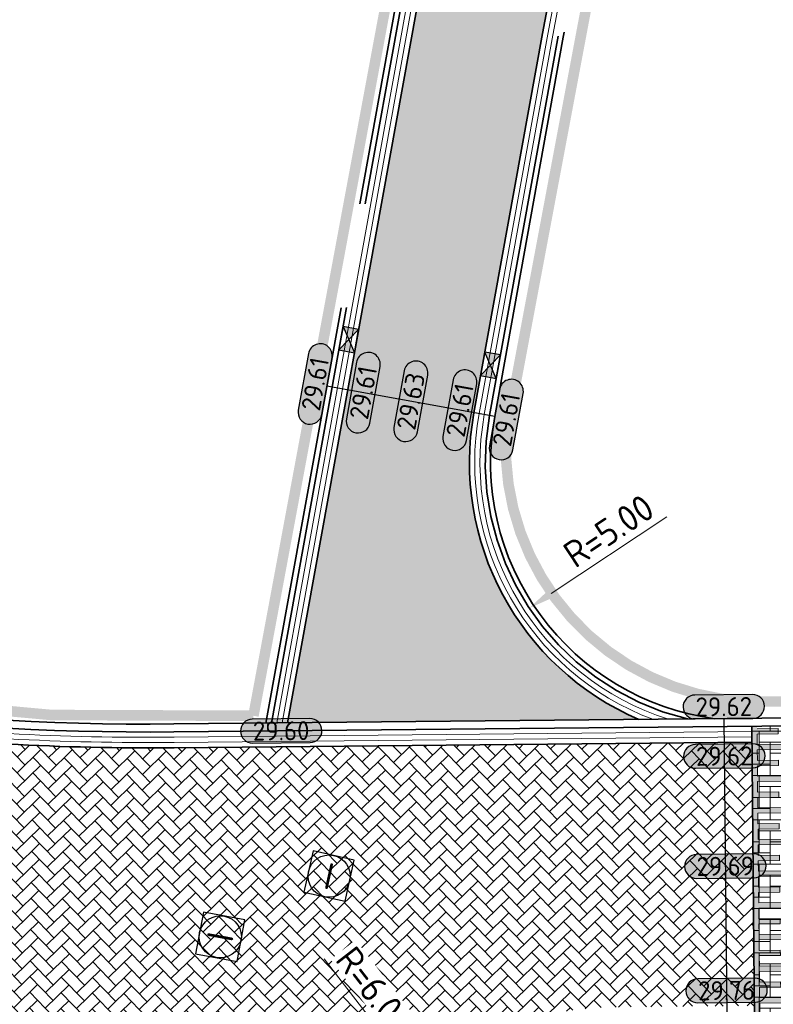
# Model space of a CAD drawing. Header units: metres. Extents: x 199937 to 201628, y 374508 to 375260.
# Tile 85 of 183: x 201129 to 201143, y 374998 to 375017. Entities that reach past the tile are written whole.
import ezdxf
from ezdxf.enums import TextEntityAlignment as Align

# ---------------------------------------------------------------- set-up
doc = ezdxf.new("R2010")
doc.units = ezdxf.units.M
for name, pattern in [('VH-OPSLUITBAND_100X200', [16, 8, -2, 4, -2]), ('VH-OPSLUITBAND_150X250', [24, 16, -2, 4, -2]), ('XX-PROJECTGRENS', [18, 12, -3, 0, -3])]:
    doc.linetypes.add(name, pattern=pattern)
for name, color, linetype, lineweight in [('031___CL_DREMPEL TALUD', 250, 'Continuous', 18), ('N-WE-OG-HOOGTELIJN-G', 7, 'Continuous', 25), ('N-WE-RI-ITR_RIOOLPUT-S', 84, 'Continuous', 25), ('N-WE-RI-KOLK-S', 7, 'Continuous', 25), ('N-WE-RI-VWA_RIOOLPUT-S', 20, 'Continuous', 25), ('N-WE-VH-DREMPEL-G', 30, 'Continuous', 35), ('N-WE-VH-DWARSHELLING-S', 7, 'Continuous', 25), ('N-WE-VH-GOOT-G', 170, 'Continuous', 35), ('N-WE-VH-KANTOPSLUITING_OPSLUITBAND_100X200-G', 150, 'VH-OPSLUITBAND_100X200', 35), ('N-WE-VH-KANTOPSLUITING_OPSLUITBAND_150X250-G', 150, 'VH-OPSLUITBAND_150X250', 35), ('N-WE-VH-KANTVERHARDING_STREKLAAG-G', 60, 'Continuous', 18), ('N-WE-VW-MARKERING-V', 7, 'Continuous', 18), ('X-XX-AL-HOOGTELABEL-S', 7, 'Continuous', 25), ('X-XX-AL-M-200', 7, 'Continuous', 18)]:
    doc.layers.add(name, color=color, linetype=linetype, lineweight=lineweight)
doc.layers.add('N-WE-KG-GRENS_PROJECT-G', color=7, linetype='XX-PROJECTGRENS', lineweight=35, transparency=0.45)
doc.layers.add('N-WE-VH-VERHARDING_BETONSTRAATSTEEN_ROOD-A', color=7, linetype='Continuous', lineweight=0, true_color=0xa92c0a)
doc.styles.add('NLCS-ISO', font='NLCS-ISO.ttf')
doc.styles.add('NLCS-ISO-ANNOTATIEF-T18', font='NLCS-ISO.ttf', dxfattribs={"height": 1.8})
doc.styles.add('NLCS-ISO-M200-T25', font='NLCS-ISO.ttf', dxfattribs={"height": 0.5})
doc.dimstyles.new('NLCS-M200-T25-PIJL_L2_H1', dxfattribs={"dimscale": 0.2, "dimtxt": 2.5, "dimasz": 2.5, "dimexe": 2, "dimexo": 2, "dimgap": 0.7, "dimtad": 1, "dimzin": 0, "dimdsep": 46, "dimtxsty": 'NLCS-ISO-M200-T25', "dimcen": 0, "dimdle": 2, "dimclrd": 256, "dimclre": 256, "dimclrt": 256, "dimadec": 1, "dimazin": 0, "dimtfac": 1, "dimtdec": 3, "dimtofl": 0, "dimtmove": 0, "dimatfit": 3, "dimfxl": 2, "dimfxlon": 1, "dimtfillclr": 256, "dimtolj": 1, "dimtzin": 0, "dimlwd": -1, "dimlwe": -1, "dimarcsym": 0})

# ---------------------------------------------------------------- blocks, each defined once
blk = doc.blocks.new('*U266')
at = {"flags": 128}
for points in [[(-2.74999999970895, -0.0999999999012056), (-2.74999999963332, -0.4999999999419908)], [(-2.649999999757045, -0.09999999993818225), (-2.649999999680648, -0.4999999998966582)], [(-2.649999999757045, -0.09999999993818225), (-2.449999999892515, -0.09999999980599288)], [(-2.449999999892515, -0.09999999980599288), (-2.449999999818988, -0.9999999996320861)], [(-2.349999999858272, -0.0999999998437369), (-2.349999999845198, -0.9999999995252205)], [(-2.349999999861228, -0.100000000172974), (-2.149999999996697, -0.1000000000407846)], [(-2.149999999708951, -0.09999999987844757), (-2.14999999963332, -0.4999999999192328)], [(-2.049999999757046, -0.09999999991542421), (-2.049999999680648, -0.4999999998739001)], [(-2.049999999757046, -0.09999999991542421), (-1.849999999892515, -0.09999999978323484)], [(-1.849999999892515, -0.09999999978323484), (-1.849999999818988, -0.9999999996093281)], [(-1.749999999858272, -0.09999999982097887), (-1.749999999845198, -0.9999999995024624)], [(-1.749999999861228, -0.100000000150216), (-1.549999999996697, -0.1000000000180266)], [(-1.54999999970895, -0.09999999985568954), (-1.54999999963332, -0.4999999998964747)], [(-1.449999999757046, -0.09999999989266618), (-1.449999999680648, -0.4999999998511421)], [(-1.449999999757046, -0.09999999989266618), (-1.249999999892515, -0.09999999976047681)], [(-1.249999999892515, -0.09999999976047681), (-1.249999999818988, -0.99999999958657)], [(-1.149999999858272, -0.09999999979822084), (-1.149999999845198, -0.9999999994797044)], [(-1.149999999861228, -0.1000000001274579), (-0.9499999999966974, -0.09999999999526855)], [(-0.9499999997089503, -0.09999999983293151), (-0.9499999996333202, -0.4999999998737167)], [(-0.8499999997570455, -0.09999999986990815), (-0.6499999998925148, -0.09999999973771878)], [(-0.8499999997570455, -0.09999999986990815), (-0.849999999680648, -0.4999999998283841)], [(-0.6499999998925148, -0.09999999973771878), (-0.6499999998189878, -0.999999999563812)], [(-0.5499999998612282, -0.1000000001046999), (-0.3499999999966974, -0.09999999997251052)], [(-0.5499999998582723, -0.09999999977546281), (-0.5499999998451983, -0.9999999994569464)], [(-0.3499999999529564, -0.09999999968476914), (-0.3499999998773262, -0.4999999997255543)], [(-0.2500000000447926, -0.1000000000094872), (-0.05000000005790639, -0.1000000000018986)], [(-0.2500000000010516, -0.09999999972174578), (-0.249999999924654, -0.4999999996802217)], [(-0.05000000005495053, -0.09999999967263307), (-0.04999999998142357, -0.9999999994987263)], [(0.04999999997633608, -0.1000000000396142), (0.2499999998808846, -0.1000000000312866)], [(0.04999999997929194, -0.0999999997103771), (0.04999999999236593, -0.9999999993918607)], [(0.249999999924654, -0.09999999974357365), (0.2500000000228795, -0.4999999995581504)], [(0.3499999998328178, -0.1000000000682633), (0.5499999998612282, -0.1000000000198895)], [(0.3499999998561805, -0.09999999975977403), (0.3500000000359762, -0.4999999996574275)], [(0.549999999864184, -0.09999999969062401), (0.549999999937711, -0.9999999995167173)], [(0.6499999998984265, -0.09999999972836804), (0.6499999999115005, -0.9999999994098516)], [(0.6499999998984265, -0.09999999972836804), (0.849999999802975, -0.09999999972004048)], [(0.8499999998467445, -0.09999999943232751), (0.8499999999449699, -0.4999999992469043)], [(0.9499999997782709, -0.09999999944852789), (0.9499999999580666, -0.4999999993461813)], [(0.9499999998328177, -0.0999999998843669), (1.149999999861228, -0.09999999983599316)], [(1.149999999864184, -0.09999999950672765), (1.149999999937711, -0.9999999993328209)], [(1.249999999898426, -0.09999999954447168), (1.449999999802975, -0.09999999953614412)], [(1.249999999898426, -0.09999999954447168), (1.2499999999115, -0.9999999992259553)], [(1.449999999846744, -0.09999999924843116), (1.44999999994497, -0.499999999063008)], [(1.549999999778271, -0.09999999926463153), (1.549999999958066, -0.499999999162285)], [(1.549999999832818, -0.09999999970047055), (1.749999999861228, -0.0999999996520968)], [(1.749999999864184, -0.0999999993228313), (1.749999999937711, -0.9999999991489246)], [(1.849999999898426, -0.09999999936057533), (2.049999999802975, -0.09999999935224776)], [(1.849999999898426, -0.09999999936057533), (1.8499999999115, -0.9999999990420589)], [(2.049999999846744, -0.0999999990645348), (2.04999999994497, -0.4999999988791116)], [(2.149999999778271, -0.09999999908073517), (2.149999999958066, -0.4999999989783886)], [(2.149999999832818, -0.09999999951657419), (2.349999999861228, -0.09999999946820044)], [(2.349999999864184, -0.09999999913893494), (2.349999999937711, -0.9999999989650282)], [(2.449999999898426, -0.09999999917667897), (2.649999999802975, -0.09999999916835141)], [(2.449999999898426, -0.09999999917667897), (2.4499999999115, -0.9999999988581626)], [(2.649999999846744, -0.09999999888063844), (2.64999999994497, -0.4999999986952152)], [(2.749999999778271, -0.09999999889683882), (2.749999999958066, -0.4999999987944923)], [(-2.649999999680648, -0.4999999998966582), (-2.749999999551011, -0.4999999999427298)], [(-2.049999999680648, -0.4999999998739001), (-2.149999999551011, -0.4999999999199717)], [(-1.449999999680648, -0.4999999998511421), (-1.549999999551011, -0.4999999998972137)], [(-0.849999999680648, -0.4999999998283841), (-0.9499999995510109, -0.4999999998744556)], [(-0.249999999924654, -0.4999999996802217), (-0.3499999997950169, -0.4999999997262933)], [(0.3500000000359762, -0.4999999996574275), (0.2500000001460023, -0.4999999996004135)], [(0.9499999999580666, -0.4999999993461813), (0.8500000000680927, -0.4999999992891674)], [(1.549999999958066, -0.499999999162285), (1.450000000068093, -0.499999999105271)], [(2.149999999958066, -0.4999999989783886), (2.050000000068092, -0.4999999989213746)], [(2.749999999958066, -0.4999999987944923), (2.650000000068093, -0.4999999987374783)], [(-2.449999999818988, -0.9999999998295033), (-2.349999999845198, -0.9999999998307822)], [(-1.849999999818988, -0.9999999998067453), (-1.749999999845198, -0.9999999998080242)], [(-1.249999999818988, -0.9999999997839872), (-1.149999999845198, -0.9999999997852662)], [(-0.6499999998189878, -0.9999999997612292), (-0.5499999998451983, -0.9999999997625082)], [(-0.04999999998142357, -0.9999999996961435), (0.04999999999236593, -0.9999999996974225)], [(0.549999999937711, -0.9999999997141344), (0.6499999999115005, -0.9999999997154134)], [(1.149999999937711, -0.9999999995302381), (1.2499999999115, -0.9999999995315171)], [(1.749999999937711, -0.9999999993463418), (1.8499999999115, -0.9999999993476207)], [(2.349999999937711, -0.9999999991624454), (2.4499999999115, -0.9999999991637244)]]:
    blk.add_lwpolyline(points, dxfattribs=at)
blk = doc.blocks.new('*U283')
h = blk.add_hatch(color=253)
h.dxf.hatch_style = 1
edge = h.paths.add_edge_path()
edge.add_line((2.726055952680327, 1.132202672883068), (-2.726055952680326, 1.132202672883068))
edge.add_arc((-2.726055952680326, 0), 1.132202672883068, 90, 270)
edge.add_line((-2.726055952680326, -1.132202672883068), (2.726055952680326, -1.132202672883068))
edge.add_arc((2.726055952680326, 3.697785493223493e-32), 1.132202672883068, 270, 450)
blk.add_lwpolyline([(2.726055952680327, 1.132202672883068), (-2.726055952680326, 1.132202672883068, 0.9999999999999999), (-2.726055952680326, -1.132202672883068), (2.726055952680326, -1.132202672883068, 0.9999999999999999)], format="xyb", close=True)
at = {"style": 'NLCS-ISO-ANNOTATIEF-T18'}
blk.add_attdef('HGT', text='', height=1.8, dxfattribs=at).set_placement((-0.002853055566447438, -0.0004570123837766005), align=Align.MIDDLE_CENTER)
blk = doc.blocks.new('*U336')
blk.add_solid([(0, 0), (1.215363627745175, 0.25), (2.430727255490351, 0)])
blk = doc.blocks.new('SRI-PUT_INSPECTIE-SO')
at = {"lineweight": -3, "flags": 128}
blk.add_lwpolyline([(-1.999999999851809, -2.000000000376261), (2.000000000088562, -2.000000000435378), (2.000000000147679, 1.999999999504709), (-2.00000000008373, 1.999999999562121)], close=True, dxfattribs=at)
at = {"lineweight": -3, "ltscale": 1.5}
blk.add_circle((0, -7.105427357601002e-14), 1.999999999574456, dxfattribs=at)
at = {"ltscale": 0.1, "style": 'NLCS-ISO'}
blk.add_text('I', height=2.5, dxfattribs=at).set_placement((-0.002795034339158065, -0.007140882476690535), align=Align.MIDDLE_CENTER)
blk = doc.blocks.new('*D459')
at = {"layer": 'Defpoints', "color": 0, "transparency": 16777216}
for p in [(201142.9452127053, 375008.2875281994), (201138.776836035, 375005.5262538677)]:
    blk.add_point(p, dxfattribs=at)
at = {"layer": 'X-XX-AL-M-200', "transparency": 16777216}
blk.add_line((201141.3862398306, 375007.2548115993), (201139.193673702, 375005.8023813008), dxfattribs=at)
blk.add_solid([(201139.1476524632, 375005.8718542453), (201139.2396949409, 375005.7329083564), (201138.776836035, 375005.5262538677)], dxfattribs=at)
at = {"layer": 'X-XX-AL-M-200', "transparency": 16777216, "insert": (201140.2829962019, 375006.9917935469), "char_height": 0.5, "attachment_point": 5, "rotation": 33.52184416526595, "style": 'NLCS-ISO-M200-T25', "bg_fill": 3, "box_fill_scale": 1.1, "bg_fill_color": 256, "bg_fill_true_color": 13158600, "bg_fill_transparency": 0}
blk.add_mtext('\\A1;R=5.00', dxfattribs=at)
blk = doc.blocks.new('*D465')
at = {"layer": 'Defpoints', "color": 0, "transparency": 16777216}
for p in [(201136.8078837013, 374996.4080662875), (201140.4844925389, 374991.6664898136)]:
    blk.add_point(p, dxfattribs=at)
at = {"layer": 'X-XX-AL-M-200', "transparency": 16777216}
blk.add_line((201134.8899194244, 374998.8815886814), (201136.5014996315, 374996.8031976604), dxfattribs=at)
blk.add_solid([(201136.5673548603, 374996.854261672), (201136.4356444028, 374996.7521336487), (201136.8078837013, 374996.4080662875)], dxfattribs=at)
at = {"layer": 'X-XX-AL-M-200', "transparency": 16777216, "insert": (201135.8507199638, 374998.2789384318), "char_height": 0.5, "attachment_point": 5, "rotation": 307.78992773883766, "style": 'NLCS-ISO-M200-T25', "bg_fill": 3, "box_fill_scale": 1.1, "bg_fill_color": 256, "bg_fill_true_color": 13158600, "bg_fill_transparency": 0}
blk.add_mtext('\\A1;R=6.00', dxfattribs=at)
blk = doc.blocks.new('N-SRI-KOLK_STRAAT_450X300-SO')
h = blk.add_hatch(color=256)
h.dxf.hatch_style = 1
h.paths.add_polyline_path([(-7.127631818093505e-14, 0.7499999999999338), (-1.125000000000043, 1.49999999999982), (-1.125000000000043, 4.75175454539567e-14)])
h.paths.add_polyline_path([(1.1249999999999, 4.75175454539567e-14), (1.1249999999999, 1.49999999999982), (-7.122080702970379e-14, 0.7499999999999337)])
for p, q in [((-1.125000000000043, 4.75175454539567e-14), (1.1249999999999, 1.49999999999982)), ((1.1249999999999, 4.75175454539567e-14), (-1.125000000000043, 1.49999999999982))]:
    blk.add_line(p, q)
at = {"flags": 128}
blk.add_lwpolyline([(-1.125000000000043, 4.75175454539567e-14), (1.1249999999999, 4.75175454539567e-14), (1.1249999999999, 1.49999999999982), (-1.125000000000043, 1.49999999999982)], close=True, dxfattribs=at)

msp = doc.modelspace()

# ---------------------------------------------------------------- hatches: boundary and pattern name
at = {"layer": 'N-WE-VH-VERHARDING_BETONSTRAATSTEEN_ROOD-A'}
h = msp.add_hatch(dxfattribs=at)
h.set_pattern_fill('AVH-ROO_BSS_KEIFRMT_KEPER-SO', color=36, scale=2, angle=34.49999999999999, pattern_type=2)
h.set_pattern_definition([(34.50000000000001, (201123.740729, 375003.373236), (0.0541211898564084, 0.2920118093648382), [0.63, -0.21]), (304.5, (201123.5028383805, 375003.7193689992), (0.05412118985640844, 0.2920118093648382), [0.6299999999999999, -0.21])])
edge = h.paths.add_edge_path()
edge.add_line((201134.1965585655, 375003.3524060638), (201140.8552027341, 375003.417019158))
edge.add_arc((201142.9452127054, 375008.2875281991), 5.299999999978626, 169.7488266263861, 246.77508831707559, ccw=False)
edge.add_line((201137.7298163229, 375009.2307357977), (201139.0301095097, 375016.4206104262))
edge.add_line((201139.0301095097, 375016.4206104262), (201141.9964556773, 375032.1385276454))
edge.add_line((201141.9964556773, 375032.1385276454), (201139.6078926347, 375032.5893065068))
edge.add_line((201139.6078926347, 375032.5893065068), (201136.6398305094, 375016.8622968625))
edge.add_line((201136.6398305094, 375016.8622968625), (201134.1965585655, 375003.3524060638))
h = msp.add_hatch(dxfattribs=at)
h.set_pattern_fill('AVH-ROO_BSS_KEIFRMT_KEPER-SO', color=36, scale=2, angle=90, pattern_type=2)
h.set_pattern_definition([(90, (201109.114271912, 374903.0265801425), (-0.21, 0.21), [0.63, -0.21]), (0, (201108.694271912, 374903.0265801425), (-0.21, 0.21), [0.63, -0.21])])
h.paths.add_polyline_path([(201143.048031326, 374997.6916479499), (201144.047984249, 374997.7013511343), (201143.9936815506, 375003.2974667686), (201142.9937286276, 375003.2877635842)])
h = msp.add_hatch(dxfattribs=at)
h.set_pattern_fill('AVH-ROO_BSS_KEIFRMT_KEPER-SO', color=36, scale=2, angle=44.19598262, pattern_type=2)
h.set_pattern_definition([(44.19598262, (201123.740729, 375003.373236), (0.004167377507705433, 0.2969556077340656), [0.6299999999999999, -0.21]), (314.19598262, (201123.4479407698, 375003.6743589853), (0.004167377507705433, 0.2969556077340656), [0.63, -0.21])])
edge = h.paths.add_edge_path()
edge.add_line((201142.9966395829, 375002.9877777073), (201132.0495514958, 375002.8815510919))
edge.add_arc((201131.5614813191, 375053.1791831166), 50.29999999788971, 263.37220667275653, 270.5559602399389, ccw=False)
edge.add_line((201125.7559052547, 375003.2153433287), (201124.699753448, 374998.5724204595))
edge.add_arc((201123.5241645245, 374993.4044430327), 5.300000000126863, -12.99988207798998, 77.18467991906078, ccw=False)
edge.add_line((201128.6883283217, 374992.2122130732), (201133.8686614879, 374991.0162501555))
edge.add_line((201133.8686614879, 374991.0162501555), (201134.3459582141, 374993.0836688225))
edge.add_arc((201140.484492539, 374991.6664898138), 6.299999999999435, 90.55596024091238, 167.0001179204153, ccw=False)
edge.add_line((201140.423362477, 374997.9661932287), (201143.0451203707, 374997.9916338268))
edge.add_line((201143.0451203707, 374997.9916338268), (201142.9966395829, 375002.9877777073))
at = {"layer": 'N-WE-VW-MARKERING-V'}
h = msp.add_hatch(color=256, dxfattribs=at)
h.dxf.hatch_style = 1
h.paths.add_polyline_path([(201143.5174603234, 375000.8445408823), (201143.1174791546, 375000.8406596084), (201143.1155385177, 375001.040650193), (201144.0154961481, 375001.049383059), (201144.0145258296, 375001.1493783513), (201143.1145681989, 375001.1406454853), (201143.1126275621, 375001.3406360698), (201143.5126087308, 375001.3445173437), (201143.5116384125, 375001.4445126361), (201143.1116572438, 375001.4406313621), (201143.1097166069, 375001.6406219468), (201144.0096742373, 375001.6493548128), (201144.0087039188, 375001.7493501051), (201143.1087462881, 375001.7406172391), (201143.1068056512, 375001.9406078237), (201143.50678682, 375001.9444890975), (201143.5058165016, 375002.0444843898), (201143.1058353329, 375002.0406031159), (201143.103894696, 375002.2405937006), (201144.0038523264, 375002.2493265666), (201144.002882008, 375002.3493218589), (201143.1029243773, 375002.3405889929), (201143.1009837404, 375002.5405795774), (201143.5009649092, 375002.5444608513), (201143.4999945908, 375002.6444561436), (201143.1000134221, 375002.6405748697), (201143.0980727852, 375002.8405654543), (201143.9980304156, 375002.8492983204), (201143.9970600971, 375002.9492936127), (201143.0971024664, 375002.9405607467), (201143.0951618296, 375003.1405513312), (201143.4951429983, 375003.1444326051), (201143.4941726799, 375003.2444278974), (201143.0941915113, 375003.2405466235), (201143.0937239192, 375003.2887339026), (201142.9937286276, 375003.2877635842), (201143.048031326, 374997.6916479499), (201143.1480266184, 374997.6926182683), (201143.1475590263, 374997.7408055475), (201143.5475401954, 374997.7446868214), (201143.5465698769, 374997.8446821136), (201143.1465887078, 374997.8408008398), (201143.1446480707, 374998.0407914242), (201144.0446057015, 374998.0495242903), (201144.043635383, 374998.1495195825), (201143.1436777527, 374998.1407867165), (201143.1417371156, 374998.3407773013), (201143.5417182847, 374998.3446585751), (201143.5407479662, 374998.4446538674), (201143.1407667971, 374998.4407725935), (201143.1388261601, 374998.640763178), (201144.0387837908, 374998.6494960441), (201144.0378134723, 374998.7494913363), (201143.137855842, 374998.7407584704), (201143.135915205, 374998.9407490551), (201143.535896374, 374998.944630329), (201143.5349260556, 374999.0446256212), (201143.1349448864, 374999.0407443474), (201143.1330042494, 374999.2407349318), (201144.0329618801, 374999.2494677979), (201144.0319915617, 374999.3494630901), (201143.1320339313, 374999.3407302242), (201143.1300932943, 374999.5407208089), (201143.5300744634, 374999.5446020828), (201143.5291041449, 374999.644597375), (201143.1291229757, 374999.6407161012), (201143.1271823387, 374999.8407066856), (201144.0271399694, 374999.8494395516), (201144.026169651, 374999.949434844), (201143.1262120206, 374999.9407019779), (201143.1242713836, 375000.1406925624), (201143.5242525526, 375000.1445738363), (201143.5232822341, 375000.2445691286), (201143.1233010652, 375000.2406878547), (201143.1213604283, 375000.4406784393), (201144.0213180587, 375000.4494113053), (201144.0203477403, 375000.5494065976), (201143.1203901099, 375000.5406737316), (201143.118449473, 375000.7406643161), (201143.5184306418, 375000.74454559)])

# ---------------------------------------------------------------- linework, layer by layer
at = {"layer": 'N-WE-KG-GRENS_PROJECT-G', "const_width": 0.2}
msp.add_lwpolyline([(201090.436205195, 375011.7266783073), (201093.8341965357, 375010.8829825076), (201095.2120142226, 375015.7829149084), (201123.1342516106, 375009.2865996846), (201122.1607182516, 375004.5313634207, 0.06584085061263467), (201133.5518942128, 375003.4868314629), (201139.0629558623, 375033.1002462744), (201142.7701110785, 375032.4078326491), (201138.3386582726, 375008.8244340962, 0.4133541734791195), (201142.9021464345, 375003.7566337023), (201160.6704393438, 375003.7905805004), (201175.6674296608, 375003.1027562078), (201190.3859521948, 375002.4992330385), (201208.1840248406, 374999.9396808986, -0.02820962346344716), (201229.0227239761, 374996.3829187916)], format="xyb", dxfattribs=at)
at = {"layer": 'N-WE-OG-HOOGTELIJN-G'}
for points in [[(201138.1234311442, 375009.1595503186), (201134.9442758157, 375009.7345024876)], [(201142.4667117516, 375003.4326566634), (201142.5394505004, 374995.9366304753)]]:
    msp.add_lwpolyline(points, dxfattribs=at)
at = {"layer": 'N-WE-VH-DREMPEL-G'}
msp.add_lwpolyline([(201142.9937286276, 375003.2877635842), (201143.048031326, 374997.6916479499)], dxfattribs=at)
at = {"layer": 'N-WE-VH-GOOT-G'}
msp.add_lwpolyline([(201134.1965585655, 375003.3524060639), (201136.6398305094, 375016.8622968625), (201139.6078926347, 375032.5893065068)], dxfattribs=at)
for points in [[(201140.8552027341, 375003.417019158, -0.3493442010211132), (201137.7298163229, 375009.2307357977), (201139.0301095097, 375016.4206104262), (201141.9964556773, 375032.1385276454)], [(201142.9966395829, 375002.9877777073), (201132.0495514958, 375002.8815510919, -0.0313553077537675), (201125.7559052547, 375003.2153433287)]]:
    msp.add_lwpolyline(points, format="xyb", dxfattribs=at)
at = {"layer": 'N-WE-VH-KANTOPSLUITING_OPSLUITBAND_100X200-G'}
for points in [[(201133.7893552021, 375003.3484547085), (201136.2464866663, 375016.9349806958), (201139.2333761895, 375032.7617519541), (201142.408062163, 375032.1626129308), (201139.4234533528, 375016.3479265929), (201138.1234311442, 375009.1595503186, 0.4276456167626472), (201142.2940940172, 375003.4309816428, 0.4276456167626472)], [(201133.891156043, 375003.3494425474), (201136.3448226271, 375016.9168097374), (201139.3130965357, 375032.6449415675), (201142.2912517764, 375032.0828925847), (201139.325117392, 375016.3660975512), (201138.0250274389, 375009.1773466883, 0.3976312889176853), (201141.7768057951, 375003.4259620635, 0.3976312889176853)]]:
    msp.add_lwpolyline(points, format="xyb", dxfattribs=at)
at = {"layer": 'N-WE-VH-KANTOPSLUITING_OPSLUITBAND_150X250-G'}
for points in [[(201143.9922260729, 375003.447459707), (201132.0451850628, 375003.3315299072, -0.03622271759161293), (201124.8460186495, 375003.7835855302, -0.03622271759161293)], [(201143.9936815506, 375003.2974667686), (201132.0466405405, 375003.1815369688, -0.03622271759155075), (201124.8258116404, 375003.6349528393)]]:
    msp.add_lwpolyline(points, format="xyb", dxfattribs=at)
at = {"layer": 'N-WE-VH-KANTVERHARDING_STREKLAAG-G'}
for points in [[(201133.9929568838, 375003.3504303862), (201136.4431585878, 375016.8986387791), (201139.411361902, 375032.6263965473)], [(201134.0947577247, 375003.351418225), (201136.5414945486, 375016.8804678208), (201139.5096272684, 375032.607851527)]]:
    msp.add_lwpolyline(points, dxfattribs=at)
for points in [[(201141.1168615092, 375003.4195582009, -0.3623187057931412), (201137.8282200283, 375009.2129394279), (201139.1284454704, 375016.4024394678), (201142.0947210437, 375032.1199826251)], [(201141.4151663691, 375003.4224528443, -0.377833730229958), (201137.9266237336, 375009.1951430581), (201139.2267814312, 375016.3842685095), (201142.1929864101, 375032.1014376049)], [(201142.9956692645, 375003.0877729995), (201132.0485811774, 375002.9815463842, -0.03130126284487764), (201125.7782164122, 375003.313424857)], [(201142.994698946, 375003.1877682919), (201132.0476108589, 375003.0815416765, -0.03124700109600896), (201125.8005280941, 375003.411508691)]]:
    msp.add_lwpolyline(points, format="xyb", dxfattribs=at)

# ---------------------------------------------------------------- block references
at = {"layer": '031___CL_DREMPEL TALUD', "rotation": 90.555960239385}
msp.add_blockref('*U266', (201143.0208799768, 375000.489705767), dxfattribs=at)
at = {"layer": 'N-WE-RI-ITR_RIOOLPUT-S', "xscale": 0.2000000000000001, "yscale": 0.2000000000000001, "zscale": 0.2000000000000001, "rotation": 347.5505841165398}
msp.add_blockref('SRI-PUT_INSPECTIE-SO', (201134.9860124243, 375000.4484758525), dxfattribs=at)
at = {"layer": 'N-WE-RI-KOLK-S', "xscale": 0.2, "yscale": 0.2, "zscale": 0.2}
for p, rotation in [((201135.2100903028, 375010.6423916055), 259.7488266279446), ((201138.1924382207, 375010.1030321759), 79.74882662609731)]:
    msp.add_blockref('N-SRI-KOLK_STRAAT_450X300-SO', p, dxfattribs=dict(at, rotation=rotation))
at = {"layer": 'N-WE-RI-VWA_RIOOLPUT-S', "xscale": 0.2, "yscale": 0.2, "zscale": 0.2, "rotation": 259.49910150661}
msp.add_blockref('SRI-PUT_INSPECTIE-SO', (201132.9235272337, 374999.2977034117), dxfattribs=at)
at = {"layer": 'N-WE-VH-DWARSHELLING-S', "rotation": 349.7488266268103}
msp.add_blockref('*U336', (201135.5631875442, 375010.9090795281), dxfattribs=at)
at = {"layer": 'X-XX-AL-HOOGTELABEL-S', "xscale": 0.2, "yscale": 0.2, "zscale": 0.2}
for p, rotation, values in [((201134.7214499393, 375009.7748006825), 79.74882662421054, {'HGT': '29.61'}), ((201135.6324652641, 375009.6100430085), 79.74882662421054, {'HGT': '29.61'}), ((201136.5338534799, 375009.447026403), 79.74882662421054, {'HGT': '29.63'}), ((201137.4627478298, 375009.2790352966), 79.74882662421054, {'HGT': '29.61'}), ((201138.3429093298, 375009.1007413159), 79.74882662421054, {'HGT': '29.61'}), ((201142.4645145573, 375003.6590865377), 0.5559602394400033, {'HGT': '29.62'}), ((201134.0781676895, 375003.2012501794), 0.5559602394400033, {'HGT': '29.60'}), ((201142.4735998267, 375002.7228122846), 0.5559602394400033, {'HGT': '29.62'}), ((201142.4938464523, 375000.6363145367), 0.5559602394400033, {'HGT': '29.69'}), ((201142.5167153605, 374998.2795798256), 0.5559602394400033, {'HGT': '29.76'})]:
    msp.add_blockref('*U283', p, dxfattribs=dict(at, rotation=rotation)).add_auto_attribs(values)

# ---------------------------------------------------------------- next in the draw order: dimensions: what is measured, and where the dimension line sits
at = {"layer": 'X-XX-AL-M-200'}
dim = msp.add_radius_dim(center=(201142.9452127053, 375008.2875281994), mpoint=(201138.776836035, 375005.5262538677), dimstyle='NLCS-M200-T25-PIJL_L2_H1', override={"dimpost": 'R=<>', "dimtfill": 1}, dxfattribs=at)
dim.commit()
dim.dimension.update_dxf_attribs({"geometry": '*D459', "text_midpoint": (201140.4983755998, 375006.6666601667), "dimtype": 164})
dim = msp.add_radius_dim(center=(201140.4844925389, 374991.6664898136), mpoint=(201136.8078837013, 374996.4080662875), dimstyle='NLCS-M200-T25-PIJL_L2_H1', override={"dimpost": 'R=<>', "dimtfill": 1}, dxfattribs=at)
dim.commit()
dim.dimension.update_dxf_attribs({"geometry": '*D465', "text_midpoint": (201135.8507199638, 374998.2789384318)})

doc.saveas('drawing.dxf')
